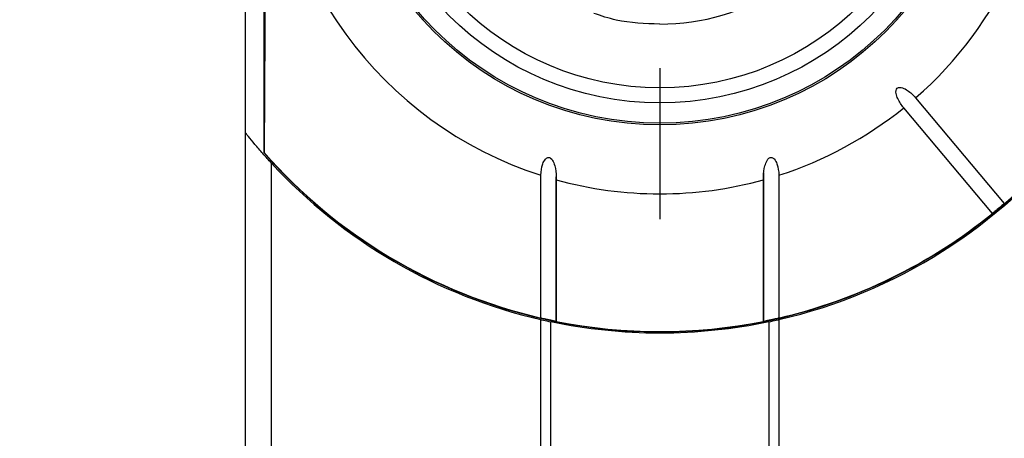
# Model space of a CAD drawing. Header units: millimetres. Extents: x 6 to 273, y 6 to 210.
# Tile 15 of 44: x 120 to 139, y 105 to 113. Entities that reach past the tile are written whole.
import ezdxf

# ---------------------------------------------------------------- set-up
doc = ezdxf.new("R2010")
doc.units = ezdxf.units.MM
doc.linetypes.add('SLD-Center', pattern=[19.05, 15.24, -1.27, 1.27, -1.27])
doc.linetypes.add('SLD-Solid', pattern=[0])
doc.layers.add('CENTER', color=40, linetype='SLD-Center')
doc.layers.add('DIMENSIONS', color=140, linetype='SLD-Solid', lineweight=25)
doc.styles.add('SLDTEXTSTYLE0', font='VERDANA.TTF')
doc.dimstyles.new('SLDDIMSTYLE0', dxfattribs={"dimtxt": 2.158008, "dimasz": 3.302, "dimexe": 0, "dimexo": 0.0625, "dimgap": 0.539502, "dimtad": 0, "dimtih": 1, "dimtoh": 1, "dimrnd": 1e-09, "dimzin": 4, "dimdsep": 46, "dimtxsty": 'SLDTEXTSTYLE0', "dimsah": 1, "dimcen": 0.09, "dimadec": 0, "dimazin": 1, "dimtfac": 1, "dimtofl": 0, "dimtmove": 0, "dimatfit": 3, "dimfxl": 0, "dimfrac": 2, "dimtolj": 1, "dimtzin": 12, "dimarcsym": 0})
doc.dimstyles.new('SLDDIMSTYLE2', dxfattribs={"dimtxt": 2.158008, "dimasz": 3.302, "dimexe": 0, "dimexo": 0.0625, "dimgap": 0.539502, "dimtad": 0, "dimtih": 1, "dimtoh": 1, "dimrnd": 1e-09, "dimzin": 12, "dimdsep": 46, "dimtxsty": 'SLDTEXTSTYLE0', "dimsah": 1, "dimcen": 0.09, "dimadec": 0, "dimazin": 3, "dimtfac": 1, "dimtmove": 0, "dimatfit": 0, "dimfxl": 0, "dimfrac": 2, "dimtolj": 1, "dimtzin": 12, "dimarcsym": 0})

# ---------------------------------------------------------------- blocks, each defined once
blk = doc.blocks.new('_D_6')
at = {"layer": 'DIMENSIONS'}
for p, q in [((100.863, 139.117), (100.138, 139.117)), ((100.138, 139.117), (100.138, 135.687)), ((107.275, 139.117), (108, 139.117)), ((108, 139.117), (108, 135.687)), ((110.174, 137.098), (113.038, 137.098)), ((113.038, 137.098), (113.038, 128.586)), ((100.138, 135.687), (100.863, 135.687)), ((108, 135.687), (107.275, 135.687)), ((123.728, 128.586), (109.863, 128.586)), ((123.229, 117.086), (109.863, 117.086)), ((113.038, 117.086), (113.038, 110.736))]:
    blk.add_line(p, q, dxfattribs=at)
for points in [[(113.038, 128.586), (113.546, 131.888), (112.53, 131.888)], [(113.038, 117.086), (112.53, 113.784), (113.546, 113.784)]]:
    blk.add_solid(points, dxfattribs=at)
at = {"layer": 'DIMENSIONS', "char_height": 2.1167, "attachment_point": 1, "style": 'SLDTEXTSTYLE0'}
for s, insert in [('11.5', (100.863, 142.289)), ('0.45', (100.863, 138.376)), ('TYP.', (100.967, 134.463))]:
    blk.add_mtext(s, dxfattribs=dict(at, insert=insert))
blk = doc.blocks.new('_D_7')
at = {"layer": 'DIMENSIONS'}
for p, q in [((123.229, 117.086), (109.863, 117.086)), ((113.038, 117.086), (113.038, 106.982)), ((109.831, 103.069), (109.107, 103.069)), ((109.107, 103.069), (109.107, 99.639)), ((116.244, 103.069), (116.969, 103.069)), ((116.969, 103.069), (116.969, 99.639)), ((109.107, 99.639), (109.831, 99.639)), ((116.969, 99.639), (116.244, 99.639)), ((113.038, 90.086), (113.038, 99.156)), ((123.229, 90.086), (109.863, 90.086))]:
    blk.add_line(p, q, dxfattribs=at)
for points in [[(113.038, 117.086), (112.53, 113.784), (113.546, 113.784)], [(113.038, 90.086), (113.546, 93.388), (112.53, 93.388)]]:
    blk.add_solid(points, dxfattribs=at)
at = {"layer": 'DIMENSIONS', "char_height": 2.1167, "attachment_point": 1, "style": 'SLDTEXTSTYLE0'}
for s, insert in [('27.0', (109.831, 106.24)), ('1.06', (109.831, 102.328))]:
    blk.add_mtext(s, dxfattribs=dict(at, insert=insert))
blk = doc.blocks.new('SW_CENTERMARKSYMBOL_0')
at = {"layer": 'CENTER', "color": 0}
for p, q in [((0, 5.08), (0, 7.9985)), ((0, 0), (0, 2.54)), ((-5.08, 0), (-7.9985, 0)), ((0, 0), (-2.54, 0)), ((0, 0), (0, -2.54)), ((0, 0), (2.54, 0)), ((5.08, 0), (7.9985, 0)), ((0, -5.08), (0, -7.9985))]:
    blk.add_line(p, q, dxfattribs=at)

msp = doc.modelspace()

# ---------------------------------------------------------------- linework, layer by layer
for p, q in [((124.848, 123.795), (124.848, 110.377)), ((124.498, 110.758), (124.498, 123.414)), ((137.437, 111.433), (139.149, 109.392)), ((138.92, 109.199), (137.207, 111.24)), ((124.498, 96.414), (124.498, 110.758)), ((124.857, 110.374), (124.848, 110.377)), ((124.998, 96.999), (124.998, 110.173)), ((130.199, 107.179), (130.199, 109.94)), ((130.498, 107.099), (130.498, 109.91)), ((134.498, 109.978), (134.498, 107.102)), ((134.797, 109.94), (134.797, 107.179)), ((130.497, 109.851), (130.497, 107.114)), ((134.499, 107.114), (134.499, 109.851)), ((130.198, 100.023), (130.198, 107.149)), ((130.395, 100.067), (130.395, 107.105)), ((134.6, 107.105), (134.6, 100.067)), ((134.798, 107.149), (134.798, 100.023))]:
    msp.add_line(p, q)
at = {"flags": 128}
msp.add_lwpolyline([(124.857, 123.798), (124.865, 122.632), (124.872, 121.433), (124.877, 120.209), (124.88, 118.967), (124.882, 117.714), (124.882, 116.458), (124.88, 115.205), (124.877, 113.963), (124.872, 112.739), (124.865, 111.54), (124.857, 110.374)], dxfattribs=at)
for radius in [6.175, 6.14, 5.75, 5.458]:
    msp.add_circle((132.498, 117.086), radius)
for centre, radius, start, end in [((132.498, 117.086), 7.507, 107.8335, 252.1665), ((132.498, 117.086), 7.507, 311.145, 48.855), ((132.51, 117.083), 4.222, 269.8295, 107.098), ((132.498, 117.086), 7.507, 287.8335, 308.855), ((132.498, 117.086), 10.2, 283.0317, 321.6573), ((132.498, 117.086), 10.175, 221.2497, 318.325), ((132.498, 117.086), 10.17, 221.2986, 256.9361), ((132.498, 117.086), 10.2, 222.6679, 256.9683), ((132.498, 117.086), 7.507, 254.5401, 285.4599), ((132.498, 117.086), 10.17, 283.0639, 309.1549), ((132.498, 117.086), 10.17, 258.6534, 281.3466)]:
    msp.add_arc(centre, radius, start, end)
for points, knots in [([(132.498, 112.861), (132.213, 112.869), (131.778, 112.881), (131.367, 113.019), (131.224, 113.067)], [0, 0, 0, 0, 0.653495, 1, 1, 1, 1]), ([(137.207, 111.24), (137.161, 111.295), (137.122, 111.354), (137.078, 111.452), (137.066, 111.485), (137.057, 111.538), (137.056, 111.556), (137.061, 111.592), (137.069, 111.61), (137.096, 111.633), (137.115, 111.638), (137.151, 111.637), (137.169, 111.633), (137.219, 111.616), (137.251, 111.598), (137.339, 111.537), (137.391, 111.488), (137.437, 111.433)], [0, 0, 0, 0, 0.25, 0.25, 0.375, 0.375, 0.4375, 0.4375, 0.5, 0.5, 0.5625, 0.5625, 0.625, 0.625, 0.75, 0.75, 1, 1, 1, 1]), ([(124.998, 110.173), (124.941, 110.235), (124.886, 110.296), (124.779, 110.418), (124.726, 110.479), (124.632, 110.592), (124.588, 110.646), (124.521, 110.729), (124.498, 110.758), (124.498, 110.758)], [0, 0, 0, 0, 0.25, 0.25, 0.5, 0.5, 0.75, 0.75, 1, 1, 1, 1]), ([(130.199, 109.94), (130.202, 110.014), (130.213, 110.087), (130.25, 110.191), (130.266, 110.225), (130.303, 110.266), (130.319, 110.278), (130.355, 110.285), (130.374, 110.278), (130.419, 110.244), (130.436, 110.21), (130.464, 110.142), (130.474, 110.106), (130.495, 109.998), (130.5, 109.925), (130.497, 109.851)], [0, 0, 0, 0, 0.25, 0.25, 0.375, 0.375, 0.4375, 0.4375, 0.5, 0.5, 0.625, 0.625, 0.75, 0.75, 1, 1, 1, 1]), ([(134.499, 109.851), (134.495, 109.925), (134.5, 109.997), (134.521, 110.104), (134.531, 110.14), (134.559, 110.209), (134.576, 110.243), (134.62, 110.277), (134.639, 110.284), (134.676, 110.278), (134.692, 110.267), (134.73, 110.226), (134.745, 110.191), (134.782, 110.087), (134.793, 110.014), (134.797, 109.94)], [0, 0, 0, 0, 0.25, 0.25, 0.375, 0.375, 0.5, 0.5, 0.5625, 0.5625, 0.625, 0.625, 0.75, 0.75, 1, 1, 1, 1]), ([(139.149, 109.392), (139.15, 109.392), (139.14, 109.383), (139.101, 109.349), (139.07, 109.322), (139.004, 109.266), (138.971, 109.24), (138.93, 109.207), (138.92, 109.199), (138.92, 109.199)], [0, 0, 0, 0, 0.25, 0.25, 0.5, 0.5, 0.75, 0.75, 1, 1, 1, 1]), ([(130.198, 107.149), (130.198, 107.149), (130.218, 107.144), (130.29, 107.128), (130.34, 107.117), (130.395, 107.105)], [0, 0, 0, 0, 0.5, 0.5, 1, 1, 1, 1]), ([(130.497, 107.114), (130.501, 107.113), (130.493, 107.114), (130.443, 107.124), (130.401, 107.132), (130.314, 107.151), (130.275, 107.16), (130.22, 107.173), (130.203, 107.177), (130.199, 107.179)], [0, 0, 0, 0, 0.25, 0.25, 0.5, 0.5, 0.75, 0.75, 1, 1, 1, 1]), ([(134.797, 107.179), (134.792, 107.177), (134.775, 107.173), (134.721, 107.16), (134.682, 107.151), (134.596, 107.133), (134.553, 107.124), (134.504, 107.114), (134.495, 107.113), (134.499, 107.114)], [0, 0, 0, 0, 0.25, 0.25, 0.5, 0.5, 0.75, 0.75, 1, 1, 1, 1]), ([(134.6, 107.105), (134.656, 107.117), (134.706, 107.128), (134.778, 107.144), (134.798, 107.149), (134.798, 107.149)], [0, 0, 0, 0, 0.5, 0.5, 1, 1, 1, 1])]:
    msp.add_open_spline(points, degree=3, knots=knots)
for points in [[(132.498, 106.886), (131.781, 106.886), (131.081, 106.961), (130.395, 107.105)], [(134.6, 107.105), (133.915, 106.961), (133.214, 106.886), (132.498, 106.886)]]:
    msp.add_open_spline(points, degree=3)

# ---------------------------------------------------------------- block references
at = {"layer": 'CENTER'}
msp.add_blockref('SW_CENTERMARKSYMBOL_0', (132.498, 117.086), dxfattribs=at)

# ---------------------------------------------------------------- dimensions: what is measured, and where the dimension line sits
at = {"layer": 'DIMENSIONS'}
dim = msp.add_linear_dim(base=(113.038, 128.586), p1=(124.499, 117.086), p2=(124.998, 128.586), angle=90, text='<>\\PTYP.', dimstyle='SLDDIMSTYLE2', dxfattribs=at)
dim.commit()
dim.dimension.update_dxf_attribs({"geometry": '_D_6', "text_midpoint": (113.038, 137.098), "dimtype": 160})
dim = msp.add_linear_dim(base=(113.038, 117.086), p1=(124.499, 90.086), p2=(124.499, 117.086), angle=90, dimstyle='SLDDIMSTYLE0', dxfattribs=at)
dim.commit()
dim.dimension.update_dxf_attribs({"geometry": '_D_7', "text_midpoint": (113.038, 103.069), "dimtype": 160})

doc.saveas('drawing.dxf')
